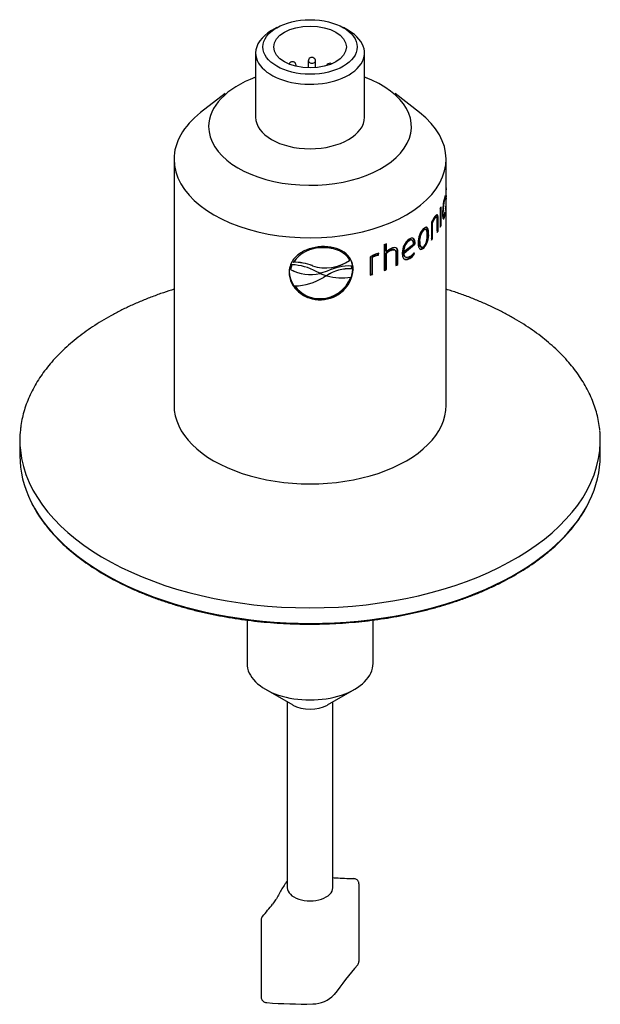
# Model space of a CAD drawing. Header units: millimetres. Extents: x 0 to 296, y -88 to 205.
# Tile 2 of 4: x 10 to 74, y 63 to 172. Entities that reach past the tile are written whole.
import ezdxf

# ---------------------------------------------------------------- set-up
doc = ezdxf.new("R2010")
doc.units = ezdxf.units.MM
doc.layers.add('Default', color=7, linetype='Continuous')
doc.layers.add('SRD-HS-X3-20T', color=7, linetype='Continuous')

# ---------------------------------------------------------------- blocks, each defined once
blk = doc.blocks.new('SE2')
at = {"layer": 'SRD-HS-X3-20T', "color": 7, "linetype": 'Continuous'}
for p, q in [((38.29, 170.95), (37.72, 170.62)), ((46.21, 170.62), (45.64, 170.95)), ((35.96, 168.17), (35.96, 161.07)), ((47.96, 161.07), (47.96, 168.17)), ((41.76, 167.26), (41.76, 166.52)), ((42.56, 166.54), (42.56, 167.26)), ((40.42, 166.69), (40.42, 166.8)), ((35.86, 165.45), (35.6, 165.35)), ((48.32, 165.35), (48.07, 165.45)), ((32.59, 163.71), (29.89, 161.59)), ((54.04, 161.59), (51.34, 163.71)), ((26.96, 156.45), (26.96, 129.34)), ((56.96, 153.51), (56.96, 156.45)), ((56.96, 153.32), (56.96, 153.46)), ((56.96, 152.44), (56.96, 153.31)), ((56.78, 152.19), (56.85, 152.18)), ((56.85, 152.18), (56.86, 152.41)), ((56.91, 152.29), (56.94, 152.29)), ((56.96, 152.19), (56.91, 152.19)), ((56.92, 152.12), (56.95, 152.11)), ((56.96, 151.96), (56.96, 152.05)), ((56.32, 151.03), (56.32, 148.95)), ((56.4, 149.11), (56.4, 151.19)), ((56.91, 151.04), (56.9, 150.8)), ((56.96, 129.34), (56.96, 151.55)), ((55.63, 149.96), (55.72, 149.94)), ((55.9, 150.08), (55.81, 150.1)), ((55.98, 148.55), (55.98, 149.98)), ((55.98, 149.98), (56.08, 149.96)), ((55.98, 149.8), (55.98, 148.38)), ((56.08, 148.53), (56.08, 149.96)), ((56.57, 150.69), (56.63, 150.68)), ((56.61, 150.14), (56.7, 150.13)), ((56.67, 150.06), (56.77, 150.05)), ((56.83, 150.54), (56.86, 150.54)), ((56.86, 150.54), (56.85, 150.66)), ((54.4, 148.65), (54.49, 148.62)), ((54.72, 148.71), (54.64, 148.75)), ((55.34, 149.51), (55.34, 147.54)), ((55.37, 147.71), (55.37, 149.55)), ((55.37, 149.55), (55.46, 149.53)), ((55.46, 147.68), (55.46, 149.53)), ((56.32, 149.12), (56.4, 149.11)), ((53.22, 147.53), (53.14, 147.57)), ((54.94, 148.28), (55.03, 148.25)), ((55.37, 147.71), (55.46, 147.68)), ((55.98, 148.55), (56.08, 148.53)), ((50.14, 147.06), (50.14, 144.2)), ((50.31, 146.32), (50.31, 147.13)), ((50.37, 146.27), (50.37, 147.15)), ((50.8, 146.46), (50.86, 146.41)), ((51.32, 146.44), (51.26, 146.49)), ((52.25, 146.16), (53.46, 147.12)), ((52.31, 146.28), (53.36, 147.11)), ((52.32, 146.12), (53.53, 147.09)), ((52.82, 147.5), (52.89, 147.46)), ((53.46, 147.12), (53.46, 147.25)), ((53.46, 147.25), (53.54, 147.21)), ((53.46, 147.12), (53.53, 147.09)), ((53.53, 147.09), (53.54, 147.21)), ((53.96, 147.41), (54.05, 147.37)), ((54.15, 146.8), (54.23, 146.76)), ((54.4, 146.69), (54.49, 146.66)), ((40.63, 145.73), (40.62, 145.73)), ((48.59, 145.67), (48.59, 143.69)), ((48.79, 143.82), (48.79, 145.66)), ((48.79, 145.66), (48.84, 145.61)), ((48.84, 143.76), (48.84, 145.61)), ((49.29, 145.89), (49.45, 145.94)), ((49.29, 145.89), (49.33, 145.84)), ((49.33, 145.84), (49.5, 145.89)), ((49.45, 145.94), (49.48, 146.08)), ((49.45, 145.94), (49.5, 145.89)), ((49.5, 145.89), (49.55, 146.1)), ((49.55, 146.1), (49.55, 146.1)), ((50.31, 146.32), (50.37, 146.27)), ((50.31, 144.34), (50.31, 146.12)), ((50.31, 146.12), (50.37, 146.08)), ((50.37, 144.29), (50.37, 146.08)), ((51.42, 146.16), (51.42, 144.74)), ((51.57, 144.89), (51.57, 146.32)), ((51.57, 146.32), (51.64, 146.28)), ((51.64, 144.84), (51.64, 146.28)), ((52.24, 146.33), (52.31, 146.28)), ((52.25, 146.16), (52.32, 146.12)), ((52.45, 145.69), (52.52, 145.65)), ((52.89, 145.58), (52.96, 145.54)), ((53.41, 146.06), (53.39, 146.11)), ((53.41, 146.06), (53.49, 146.02)), ((53.49, 146.02), (53.43, 146.16)), ((39.95, 144.8), (39.81, 144.3)), ((39.81, 144.3), (39.82, 144.31)), ((39.96, 144.81), (39.82, 144.31)), ((39.95, 144.8), (39.96, 144.81)), ((40.11, 145.11), (40.12, 145.12)), ((42.22, 144.72), (42.23, 144.73)), ((46.32, 145.31), (46.33, 145.31)), ((46.57, 144.38), (46.54, 144.69)), ((46.56, 144.37), (46.57, 144.38)), ((46.69, 144.37), (46.72, 144.31)), ((50.31, 144.34), (50.37, 144.29)), ((51.57, 144.89), (51.64, 144.84)), ((39.66, 144.03), (39.65, 143.97)), ((43.04, 143.88), (42.64, 144.07)), ((43.13, 143.88), (43.04, 143.88)), ((43.04, 143.85), (43.05, 143.86)), ((43.04, 143.85), (43.08, 143.85)), ((43.05, 143.86), (43.09, 143.86)), ((43.08, 143.85), (43.09, 143.86)), ((43.08, 143.85), (43.76, 143.61)), ((43.09, 143.86), (43.77, 143.62)), ((43.86, 144.13), (43.13, 143.88)), ((43.75, 143.61), (43.45, 143.43)), ((43.8, 143.61), (43.75, 143.61)), ((43.76, 143.61), (43.77, 143.62)), ((48.79, 143.82), (48.84, 143.76)), ((40.27, 142.48), (40.28, 142.49)), ((43.21, 141.08), (43.22, 141.09)), ((45.47, 142.02), (45.48, 142.03)), ((43.21, 141.03), (43.22, 140.97)), ((9.96, 125.5), (9.96, 123.79)), ((73.96, 123.79), (73.96, 125.5)), ((35.01, 105.67), (35.01, 100.89)), ((48.91, 100.89), (48.91, 105.68)), ((37.05, 98.05), (40.05, 96.32)), ((43.87, 96.32), (46.88, 98.05)), ((39.45, 96.67), (39.45, 76.19)), ((44.47, 76.19), (44.47, 96.67)), ((47.36, 68.07), (47.36, 76.62)), ((36.57, 72.65), (36.57, 64.09))]:
    blk.add_line(p, q, dxfattribs=at)
for centre, radius, start, end in [((40.02, 166.8), 0.4, 119.3547, 159.0505), ((40.02, 166.8), 0.4, 0, 119.3547), ((42.16, 167.26), 0.4, 119.3547, 180), ((42.16, 167.26), 0.4, 0, 119.3547), ((44.16, 166.63), 0.4, 119.3547, 159.2188), ((44.16, 166.63), 0.4, 60.4166, 119.3547), ((72, 152.11), 15.09, 175.4284, 179.2351), ((69.7, 152.31), 12.77, 176.2737, 179.2569), ((54.49, 153.49), 2.48, 355.831, 0.5567), ((54.26, 153.32), 2.71, 356.1015, 359.8), ((63.36, 150.54), 6.79, 165.7926, 180.1332), ((62.15, 150.75), 5.52, 166.6627, 180.6973), ((45.85, 151.82), 11.12, 357.1119, 0.7582), ((56.09, 151.08), 0.86, 340.9368, 359.6873), ((56.23, 151.27), 0.716, 341.3166, 359.4773), ((42.71, 151.74), 14.25, 357.3046, 359.76), ((59.53, 147.32), 4.73, 143.6152, 152.3521), ((58.06, 148.14), 3.03, 143.2242, 152.3185), ((58.18, 148.1), 3.07, 143.2173, 152.2536), ((53.62, 150.83), 3.15, 345.787, 347.007), ((53.63, 150.84), 3.25, 345.8787, 354.6338), ((54.09, 150.93), 2.77, 346.014, 354.36), ((55.99, 147.33), 2.12, 135.4423, 182.2402), ((55.64, 147.52), 1.68, 137.4824, 183.9344), ((53.9, 146.19), 1.77, 124.604, 181.7312), ((55.72, 147.49), 1.68, 137.3685, 183.8784), ((52.79, 148.12), 2.16, 318.2266, 4.1568), ((52.88, 148.1), 2.16, 318.1269, 4.0978), ((43.2, 142.91), 3.79, 89.6854, 144.3021), ((51.51, 144.9), 1.71, 114.3528, 134.3246), ((51.74, 144.79), 2.01, 114.6888, 132.6846), ((53.65, 146.37), 1.41, 126.1793, 181.7907), ((53.72, 146.33), 1.41, 126.0498, 181.7037), ((43.19, 142.9), 3.79, 132.3122, 144.3034), ((50.34, 143.07), 3.14, 108.1493, 123.9895), ((49.91, 143.94), 2.05, 107.7161, 123.0918), ((49.97, 143.87), 2.08, 107.715, 122.9909), ((49.63, 145.47), 0.635, 96.7696, 114.8315), ((51.58, 144.83), 1.73, 114.3355, 134.1985), ((51.89, 147.18), 1.89, 302.1098, 323.7919), ((51.95, 147.15), 1.91, 302.0994, 323.6899), ((52.05, 147.16), 1.71, 302.6322, 323.8144), ((42.02, 148.4), 4.66, 241.7084, 282.5614), ((42.03, 148.41), 4.66, 241.6966, 282.5614), ((39.82, 139.16), 5.66, 60.1946, 88.5842), ((40.02, 138.82), 6.29, 69.5928, 89.2049), ((40.03, 138.83), 6.29, 69.5884, 89.1956), ((43.68, 149.09), 4.61, 251.4388, 304.8532), ((43.69, 149.09), 4.61, 251.4377, 304.8574), ((43.1, 144.62), 3.6, 271.7432, 355.9269), ((43.12, 144.58), 3.61, 271.6026, 355.7322), ((46.32, 139.72), 4.66, 87.0868, 123.3499), ((46.33, 139.73), 4.66, 87.0942, 123.348), ((46.29, 139.2), 5.49, 87.438, 116.2928), ((42.92, 144.28), 3.26, 184.441, 275.1622), ((40.02, 149.18), 6.7, 272.1883, 300.8172), ((43.06, 144.69), 3.6, 272.559, 339.8227), ((45.52, 149.93), 6.55, 254.8206, 278.0717), ((43, 144.45), 3.37, 215.7215, 273.4737), ((43.01, 144.46), 3.37, 215.712, 273.4723), ((43.05, 144.68), 3.6, 272.5566, 312.3174), ((45.46, 85.72), 8.47, 263.3001, 265.5084), ((50.48, 179.18), 102.06, 266.8091, 267.9051), ((42.14, 74.49), 3.62, 141.6112, 147.3197), ((41.05, 75.3), 2.26, 134.9869, 140.5755), ((13.98, 92.97), 30.24, 318.7434, 322.0607), ((37.14, 72.65), 0.57, 139.1895, 180.449), ((83.7, 36.3), 48.13, 139.2919, 144.2736), ((46.78, 68.06), 0.569, 319.2212, 0.5197), ((42.24, 66.68), 3.29, 270.193, 316.3648), ((41.04, 109.63), 46.26, 265.2135, 271.5059)]:
    blk.add_arc(centre, radius, start, end, dxfattribs=at)
for major_axis in [(-5.2, 0), (4, 0)]:
    blk.add_ellipse((41.96, 168.82), major_axis=major_axis, ratio=0.57735, dxfattribs=at)
for centre, major_axis, start_param, end_param in [((41.96, 168.17), (-6, 0), 5.497787, 6.283185), ((41.96, 168.17), (-6, 0), 0, 3.926991), ((42.16, 167.26), (-0.4, 0), 0, 3.141593), ((40.02, 166.8), (-0.4, 0), 2.713395, 3.141593), ((41.96, 160.04), (-11.18, 0), 5.278878, 6.283185), ((41.96, 160.04), (-11.18, 0), 0, 4.1459), ((41.96, 156.45), (-15, 0), 5.647992, 6.283185), ((41.96, 156.45), (-15, 0), 0, 3.776786), ((41.96, 161.07), (6, 0), 3.141593, 6.283185), ((41.96, 153.54), (15, 0), -0.294073, -0.275503), ((41.96, 151.46), (15, 0), -0.294073, -0.275503), ((41.96, 151.46), (14.9, 0), -0.45663, -0.451444), ((41.96, 151.46), (15, 0), -0.470019, -0.451444), ((41.96, 151.46), (15, 0), -0.36392, -0.345346), ((41.96, 154.32), (15, 0), -0.994423, -0.975849), ((41.96, 151.46), (14.9, 0), -0.990054, -0.975849), ((41.96, 151.46), (15, 0), -0.994423, -0.975849), ((41.96, 151.46), (14.9, 0), -0.882858, -0.86975), ((41.96, 151.46), (15, 0), -0.888325, -0.86975), ((41.96, 151.46), (14.9, 0), -1.110165, -1.094896), ((41.96, 151.46), (15, 0), -1.11347, -1.094896), ((41.96, 129.34), (-15, 0), 0, 3.141593), ((41.96, 125.5), (32, 0), 3.079822, 3.201978), ((41.96, 125.5), (32, 0), 0, 0.058355), ((41.96, 125.5), (32, 0), 6.222047, 6.283185), ((41.96, 123.79), (32, 0), 3.141593, 3.419295), ((41.96, 125.5), (32, 0), 3.201978, 6.222047), ((41.96, 123.79), (32, 0), 6.007134, 6.283185), ((41.96, 123.79), (32, 0), 3.419295, 6.007134), ((41.96, 100.89), (-6.95, 0), 0, 3.141593), ((41.96, 97.42), (2.7, 0), 3.926991, 5.497787), ((41.96, 76.19), (-2.51, 0), 0, 3.141593)]:
    blk.add_ellipse(centre, major_axis=major_axis, ratio=0.57735, start_param=start_param, end_param=end_param, dxfattribs=at)
for points in [[(56.86, 152.41), (56.84, 152.4), (56.81, 152.33), (56.77, 152.21)], [(56.78, 152.02), (56.8, 152.12), (56.83, 152.18), (56.85, 152.18)], [(56.96, 152.36), (56.96, 152.34), (56.95, 152.33), (56.95, 152.31)], [(56.61, 150.14), (56.6, 150.14), (56.59, 150.14), (56.58, 150.15)], [(39.74, 144.62), (39.69, 144.42), (39.67, 144.23), (39.66, 144.03)]]:
    blk.add_open_spline(points, degree=3, dxfattribs=at)
for points, knots in [([(56.91, 152.31), (56.91, 152.24), (56.91, 152.17), (56.92, 152.08), (56.92, 152.05), (56.93, 152.04), (56.93, 152.04), (56.93, 152.04)], [0, 0, 0, 0, 0.25, 0.25, 0.5, 0.5, 0.5660108, 0.5660108, 0.5660108, 0.5660108]), ([(56.94, 152.29), (56.94, 152.29), (56.94, 152.29), (56.94, 152.29), (56.94, 152.31), (56.93, 152.37), (56.93, 152.42), (56.93, 152.47)], [0.4925686, 0.4925686, 0.4925686, 0.4925686, 0.5, 0.5, 0.75, 0.75, 1, 1, 1, 1]), ([(56.95, 152.11), (56.96, 152.15), (56.96, 152.19), (56.96, 152.19), (56.96, 152.18), (56.96, 152.12), (56.96, 152.09), (56.96, 152.06)], [0, 0, 0, 0, 0.5, 0.5, 0.75, 0.75, 0.9211215, 0.9211215, 0.9211215, 0.9211215]), ([(56.96, 152.17), (56.96, 152.24), (56.96, 152.31), (56.96, 152.41), (56.96, 152.44), (56.96, 152.45), (56.96, 152.45), (56.96, 152.45)], [0, 0, 0, 0, 0.25, 0.25, 0.5, 0.5, 0.532207, 0.532207, 0.532207, 0.532207]), ([(56.96, 152.45), (56.96, 152.44), (56.96, 152.44), (56.96, 152.41), (56.96, 152.38), (56.96, 152.36)], [0.5673456, 0.5673456, 0.5673456, 0.5673456, 0.75, 0.75, 1, 1, 1, 1]), ([(55.63, 149.96), (55.66, 150.01), (55.7, 150.05), (55.76, 150.1), (55.79, 150.11), (55.81, 150.1)], [0, 0, 0, 0, 0.25, 0.25, 0.4748775, 0.4748775, 0.4748775, 0.4748775]), ([(56.08, 149.96), (56.08, 150.01), (56.08, 150.06), (56.07, 150.15), (56.06, 150.18), (56.05, 150.25), (56.04, 150.28), (56.01, 150.32), (56, 150.33), (55.95, 150.34), (55.9, 150.32), (55.82, 150.25), (55.77, 150.19), (55.72, 150.13)], [0, 0, 0, 0, 0.125, 0.125, 0.25, 0.25, 0.375, 0.375, 0.5, 0.5, 0.75, 0.75, 1, 1, 1, 1]), ([(55.72, 149.94), (55.75, 149.98), (55.79, 150.02), (55.85, 150.08), (55.88, 150.09), (55.93, 150.07), (55.95, 150.04), (55.98, 149.94), (55.98, 149.87), (55.98, 149.8)], [0, 0, 0, 0, 0.25, 0.25, 0.5, 0.5, 0.75, 0.75, 1, 1, 1, 1]), ([(55.98, 149.98), (55.98, 150.03), (55.98, 150.08), (55.98, 150.16), (55.97, 150.2), (55.95, 150.27), (55.94, 150.3), (55.93, 150.32), (55.93, 150.32), (55.93, 150.32)], [0, 0, 0, 0, 0.125, 0.125, 0.25, 0.25, 0.375, 0.375, 0.3785141, 0.3785141, 0.3785141, 0.3785141]), ([(56.57, 150.52), (56.57, 150.46), (56.57, 150.39), (56.57, 150.27), (56.57, 150.22), (56.59, 150.06), (56.6, 149.98), (56.63, 149.9), (56.64, 149.88), (56.67, 149.86), (56.68, 149.86), (56.71, 149.89), (56.72, 149.91), (56.75, 149.97), (56.76, 150.01), (56.77, 150.05)], [0, 0, 0, 0, 0.125, 0.125, 0.25, 0.25, 0.5, 0.5, 0.625, 0.625, 0.75, 0.75, 0.875, 0.875, 1, 1, 1, 1]), ([(56.62, 149.91), (56.62, 149.92), (56.63, 149.93), (56.65, 149.98), (56.66, 150.02), (56.67, 150.06)], [0.8212463, 0.8212463, 0.8212463, 0.8212463, 0.875, 0.875, 1, 1, 1, 1]), ([(56.78, 150.26), (56.76, 150.19), (56.73, 150.14), (56.69, 150.12), (56.68, 150.14), (56.65, 150.24), (56.64, 150.31), (56.63, 150.48), (56.63, 150.58), (56.63, 150.68)], [0, 0, 0, 0, 0.25, 0.25, 0.5, 0.5, 0.75, 0.75, 1, 1, 1, 1]), ([(54.64, 148.75), (54.62, 148.75), (54.61, 148.75), (54.57, 148.75), (54.54, 148.74), (54.47, 148.71), (54.44, 148.68), (54.4, 148.65)], [0.6854149, 0.6854149, 0.6854149, 0.6854149, 0.75, 0.75, 0.875, 0.875, 1, 1, 1, 1]), ([(55.03, 148.25), (55.03, 148.32), (55.03, 148.38), (55.02, 148.5), (55.01, 148.56), (55, 148.66), (54.98, 148.71), (54.95, 148.8), (54.94, 148.84), (54.89, 148.9), (54.86, 148.93), (54.8, 148.95), (54.77, 148.96), (54.7, 148.95), (54.66, 148.93), (54.57, 148.88), (54.53, 148.85), (54.49, 148.81)], [0, 0, 0, 0, 0.125, 0.125, 0.25, 0.25, 0.375, 0.375, 0.5, 0.5, 0.625, 0.625, 0.75, 0.75, 0.875, 0.875, 1, 1, 1, 1]), ([(54.89, 148.11), (54.89, 148.21), (54.89, 148.31), (54.86, 148.49), (54.84, 148.57), (54.78, 148.69), (54.74, 148.72), (54.65, 148.72), (54.62, 148.71), (54.56, 148.68), (54.52, 148.65), (54.49, 148.62)], [0, 0, 0, 0, 0.25, 0.25, 0.5, 0.5, 0.75, 0.75, 0.875, 0.875, 1, 1, 1, 1]), ([(54.94, 148.28), (54.94, 148.34), (54.94, 148.41), (54.93, 148.53), (54.93, 148.58), (54.91, 148.69), (54.9, 148.74), (54.87, 148.83), (54.85, 148.87), (54.81, 148.93), (54.78, 148.95), (54.74, 148.97), (54.74, 148.97), (54.73, 148.98)], [0, 0, 0, 0, 0.125, 0.125, 0.25, 0.25, 0.375, 0.375, 0.5, 0.5, 0.625, 0.625, 0.6489912, 0.6489912, 0.6489912, 0.6489912]), ([(53.14, 147.57), (53.1, 147.59), (53.06, 147.59), (52.96, 147.58), (52.89, 147.55), (52.82, 147.5)], [0.5737831, 0.5737831, 0.5737831, 0.5737831, 0.75, 0.75, 1, 1, 1, 1]), ([(53.54, 147.21), (53.54, 147.27), (53.54, 147.32), (53.52, 147.42), (53.52, 147.47), (53.48, 147.6), (53.44, 147.67), (53.32, 147.76), (53.24, 147.77), (53.12, 147.75), (53.07, 147.74), (52.98, 147.7), (52.94, 147.67), (52.89, 147.65)], [0, 0, 0, 0, 0.125, 0.125, 0.25, 0.25, 0.5, 0.5, 0.75, 0.75, 0.875, 0.875, 1, 1, 1, 1]), ([(53.36, 147.11), (53.36, 147.19), (53.36, 147.27), (53.32, 147.41), (53.3, 147.47), (53.21, 147.54), (53.16, 147.56), (53.03, 147.54), (52.96, 147.51), (52.89, 147.46)], [0, 0, 0, 0, 0.25, 0.25, 0.5, 0.5, 0.75, 0.75, 1, 1, 1, 1]), ([(53.46, 147.25), (53.46, 147.3), (53.46, 147.36), (53.45, 147.46), (53.44, 147.51), (53.4, 147.64), (53.36, 147.71), (53.29, 147.76), (53.28, 147.77), (53.26, 147.78)], [0, 0, 0, 0, 0.125, 0.125, 0.25, 0.25, 0.5, 0.5, 0.5529433, 0.5529433, 0.5529433, 0.5529433]), ([(54.49, 146.85), (54.52, 146.88), (54.55, 146.91), (54.62, 147), (54.65, 147.05), (54.74, 147.2), (54.78, 147.33), (54.84, 147.56), (54.86, 147.68), (54.89, 147.9), (54.89, 148.01), (54.89, 148.11)], [0, 0, 0, 0, 0.125, 0.125, 0.25, 0.25, 0.5, 0.5, 0.75, 0.75, 1, 1, 1, 1]), ([(43.22, 146.82), (42.75, 146.79), (42.28, 146.71), (41.42, 146.42), (41.02, 146.22), (40.36, 145.71), (40.09, 145.41), (39.74, 144.73), (39.66, 144.35), (39.65, 143.97)], [0, 0, 0, 0, 0.25, 0.25, 0.5, 0.5, 0.75, 0.75, 1, 1, 1, 1]), ([(46.72, 144.31), (46.71, 144.7), (46.63, 145.06), (46.28, 145.71), (46.03, 145.99), (45.39, 146.44), (45, 146.6), (44.15, 146.81), (43.69, 146.83), (43.22, 146.82)], [0, 0, 0, 0, 0.25, 0.25, 0.5, 0.5, 0.75, 0.75, 1, 1, 1, 1]), ([(46.33, 145.31), (46.29, 145.37), (46.26, 145.43), (46.19, 145.54), (46.15, 145.59), (46.02, 145.75), (45.93, 145.85), (45.72, 146.03), (45.61, 146.11), (45.37, 146.26), (45.24, 146.33), (44.97, 146.45), (44.82, 146.5), (44.52, 146.59), (44.37, 146.62), (44.05, 146.67), (43.89, 146.69), (43.56, 146.71), (43.39, 146.71), (43.22, 146.7)], [0, 0, 0, 0, 0.0625, 0.0625, 0.125, 0.125, 0.25, 0.25, 0.375, 0.375, 0.5, 0.5, 0.625, 0.625, 0.75, 0.75, 0.875, 0.875, 1, 1, 1, 1]), ([(50.8, 146.46), (50.88, 146.49), (50.95, 146.51), (51.08, 146.54), (51.15, 146.54), (51.22, 146.51), (51.24, 146.5), (51.26, 146.49)], [0, 0, 0, 0, 0.25, 0.25, 0.5, 0.5, 0.5874162, 0.5874162, 0.5874162, 0.5874162]), ([(50.86, 146.41), (50.94, 146.44), (51.01, 146.47), (51.14, 146.49), (51.21, 146.49), (51.32, 146.45), (51.36, 146.41), (51.41, 146.3), (51.42, 146.23), (51.42, 146.16)], [0, 0, 0, 0, 0.25, 0.25, 0.5, 0.5, 0.75, 0.75, 1, 1, 1, 1]), ([(51.64, 146.28), (51.64, 146.32), (51.64, 146.37), (51.62, 146.46), (51.61, 146.5), (51.57, 146.58), (51.55, 146.61), (51.5, 146.66), (51.46, 146.68), (51.36, 146.72), (51.27, 146.72), (51.09, 146.69), (50.99, 146.66), (50.89, 146.62)], [0, 0, 0, 0, 0.125, 0.125, 0.25, 0.25, 0.375, 0.375, 0.5, 0.5, 0.75, 0.75, 1, 1, 1, 1]), ([(51.57, 146.32), (51.57, 146.37), (51.57, 146.42), (51.56, 146.5), (51.54, 146.55), (51.5, 146.63), (51.47, 146.67), (51.43, 146.7)], [0, 0, 0, 0, 0.125, 0.125, 0.25, 0.25, 0.4192654, 0.4192654, 0.4192654, 0.4192654]), ([(53.88, 147.24), (53.88, 147.18), (53.88, 147.11), (53.89, 146.99), (53.9, 146.94), (53.92, 146.83), (53.94, 146.78), (53.97, 146.69), (54, 146.65), (54.05, 146.58), (54.08, 146.56), (54.15, 146.52), (54.19, 146.52), (54.27, 146.53), (54.31, 146.54), (54.4, 146.59), (54.44, 146.62), (54.49, 146.66)], [0, 0, 0, 0, 0.125, 0.125, 0.25, 0.25, 0.375, 0.375, 0.5, 0.5, 0.625, 0.625, 0.75, 0.75, 0.875, 0.875, 1, 1, 1, 1]), ([(53.96, 147.41), (53.97, 147.3), (53.97, 147.21), (54, 147.03), (54.02, 146.95), (54.08, 146.85), (54.11, 146.81), (54.15, 146.8)], [0, 0, 0, 0, 0.25, 0.25, 0.5, 0.5, 0.6773446, 0.6773446, 0.6773446, 0.6773446]), ([(54.04, 146.57), (54.07, 146.56), (54.11, 146.55), (54.18, 146.56), (54.23, 146.57), (54.31, 146.62), (54.36, 146.65), (54.4, 146.69)], [0.6329178, 0.6329178, 0.6329178, 0.6329178, 0.75, 0.75, 0.875, 0.875, 1, 1, 1, 1]), ([(54.05, 147.37), (54.05, 147.27), (54.05, 147.17), (54.08, 147), (54.1, 146.92), (54.17, 146.79), (54.22, 146.75), (54.31, 146.75), (54.35, 146.76), (54.42, 146.79), (54.45, 146.82), (54.49, 146.85)], [0, 0, 0, 0, 0.25, 0.25, 0.5, 0.5, 0.75, 0.75, 0.875, 0.875, 1, 1, 1, 1]), ([(46.69, 144.37), (46.67, 144.75), (46.6, 145.12), (46.43, 145.45), (46.42, 145.45), (46.42, 145.46)], [0, 0, 0, 0, 0.25, 0.25, 0.2552696, 0.2552696, 0.2552696, 0.2552696]), ([(52.12, 146.13), (52.12, 146.06), (52.13, 146), (52.14, 145.87), (52.15, 145.81), (52.2, 145.64), (52.25, 145.54), (52.41, 145.41), (52.51, 145.39), (52.68, 145.41), (52.73, 145.42), (52.85, 145.47), (52.91, 145.5), (52.96, 145.54)], [0, 0, 0, 0, 0.125, 0.125, 0.25, 0.25, 0.5, 0.5, 0.75, 0.75, 0.875, 0.875, 1, 1, 1, 1]), ([(52.45, 145.69), (52.44, 145.7), (52.43, 145.7), (52.37, 145.74), (52.33, 145.81), (52.28, 145.93), (52.27, 145.97), (52.26, 146.06), (52.25, 146.11), (52.25, 146.16)], [0.479187, 0.479187, 0.479187, 0.479187, 0.5, 0.5, 0.75, 0.75, 0.875, 0.875, 1, 1, 1, 1]), ([(52.3, 145.49), (52.37, 145.44), (52.46, 145.43), (52.6, 145.45), (52.66, 145.46), (52.77, 145.51), (52.83, 145.54), (52.89, 145.58)], [0.54548, 0.54548, 0.54548, 0.54548, 0.75, 0.75, 0.875, 0.875, 1, 1, 1, 1]), ([(52.97, 145.73), (52.88, 145.68), (52.8, 145.64), (52.64, 145.61), (52.56, 145.62), (52.44, 145.7), (52.4, 145.77), (52.35, 145.89), (52.34, 145.93), (52.33, 146.02), (52.32, 146.07), (52.32, 146.12)], [0, 0, 0, 0, 0.25, 0.25, 0.5, 0.5, 0.75, 0.75, 0.875, 0.875, 1, 1, 1, 1]), ([(39.65, 143.97), (39.66, 143.58), (39.74, 143.19), (40.1, 142.46), (40.36, 142.12), (41.02, 141.54), (41.42, 141.31), (42.28, 141.02), (42.75, 140.96), (43.22, 140.97)], [0, 0, 0, 0, 0.25, 0.25, 0.5, 0.5, 0.75, 0.75, 1, 1, 1, 1]), ([(26.96, 142.13), (26.57, 142.01), (25.76, 141.74), (24.56, 141.31), (23.36, 140.83), (22.2, 140.33), (21.08, 139.79), (20, 139.22), (18.97, 138.62), (17.98, 137.99), (17.04, 137.34), (16.15, 136.66), (15.32, 135.96), (14.54, 135.24), (13.81, 134.49), (13.15, 133.73), (12.54, 132.95), (12, 132.15), (11.52, 131.34), (11.1, 130.51), (10.74, 129.68), (10.45, 128.83), (10.23, 127.99), (10.09, 127.26), (10.05, 126.85), (10.04, 126.69)], [0.663103, 0.663103, 0.663103, 0.663103, 0.6769366, 0.6920144, 0.7070972, 0.7221849, 0.7372775, 0.7523748, 0.7674761, 0.7825806, 0.7976869, 0.8127926, 0.8278947, 0.8429899, 0.8580738, 0.8731413, 0.8881868, 0.9032041, 0.9181873, 0.9331308, 0.9480306, 0.9628849, 0.9776945, 0.9924634, 1, 1, 1, 1]), ([(73.9, 126.63), (73.9, 126.65), (73.88, 126.95), (73.78, 127.56), (73.6, 128.4), (73.34, 129.24), (73.02, 130.07), (72.64, 130.9), (72.2, 131.71), (71.69, 132.51), (71.12, 133.3), (70.49, 134.07), (69.8, 134.82), (69.06, 135.56), (68.25, 136.27), (67.4, 136.96), (66.49, 137.63), (65.53, 138.27), (64.52, 138.88), (63.47, 139.46), (62.37, 140.02), (61.23, 140.55), (60.06, 141.04), (58.84, 141.51), (57.81, 141.86), (57.18, 142.06), (56.97, 142.13)], [0, 0, 0, 0, 0.0012245, 0.0159265, 0.0306429, 0.0453849, 0.0601616, 0.0749789, 0.0898398, 0.104744, 0.1196892, 0.1346709, 0.1496839, 0.1647224, 0.1797807, 0.1948536, 0.2099365, 0.2250255, 0.2401177, 0.2552102, 0.2703011, 0.2853893, 0.3004741, 0.3155549, 0.3306317, 0.3380052, 0.3380052, 0.3380052, 0.3380052]), ([(11.21, 118.67), (11.32, 118.44), (11.55, 117.99), (12.01, 117.24), (12.54, 116.46), (13.15, 115.7), (13.8, 114.95), (14.52, 114.22), (15.3, 113.51), (16.12, 112.82), (17.01, 112.15), (17.94, 111.51), (18.92, 110.89), (19.95, 110.3), (21.02, 109.74), (22.14, 109.21), (23.29, 108.7), (24.49, 108.23), (25.72, 107.79), (26.98, 107.38), (28.27, 107), (29.6, 106.66), (30.94, 106.36), (32.31, 106.09), (33.7, 105.85), (35.11, 105.65), (36.53, 105.49), (37.96, 105.37), (39.4, 105.28), (40.84, 105.23), (42.29, 105.22), (43.73, 105.25), (45.17, 105.32), (46.61, 105.42), (48.03, 105.56), (49.45, 105.74), (50.85, 105.95), (52.23, 106.2), (53.59, 106.49), (54.92, 106.81), (56.23, 107.17), (57.51, 107.56), (58.76, 107.98), (59.97, 108.44), (61.15, 108.92), (62.29, 109.44), (63.39, 109.99), (64.44, 110.56), (65.45, 111.17), (66.41, 111.79), (67.32, 112.45), (68.18, 113.13), (68.98, 113.82), (69.73, 114.54), (70.43, 115.28), (71.06, 116.04), (71.64, 116.81), (72.14, 117.59), (72.52, 118.24), (72.68, 118.59), (72.73, 118.7)], [0, 0, 0, 0, 0.013692, 0.031141, 0.048602, 0.066075, 0.083558, 0.101049, 0.118546, 0.136048, 0.153553, 0.171059, 0.188567, 0.206075, 0.223583, 0.24109, 0.258595, 0.2761, 0.293604, 0.311106, 0.328607, 0.346107, 0.363606, 0.381104, 0.398601, 0.416098, 0.433593, 0.451088, 0.468583, 0.486078, 0.503572, 0.521067, 0.538562, 0.556056, 0.573552, 0.591047, 0.608543, 0.62604, 0.643538, 0.661037, 0.678537, 0.696038, 0.713541, 0.731045, 0.74855, 0.766057, 0.783565, 0.801074, 0.818585, 0.836097, 0.853608, 0.87112, 0.88863, 0.906138, 0.923643, 0.941142, 0.958634, 0.976118, 0.993591, 1, 1, 1, 1]), ([(47.35, 76.62), (47.35, 76.68), (47.34, 76.77), (47.27, 76.92), (47.16, 77.05), (47.02, 77.13), (46.87, 77.18), (46.8, 77.18), (46.75, 77.19)], [0, 0, 0, 0, 0.179254, 0.325561, 0.522988, 0.723194, 0.852513, 1, 1, 1, 1]), ([(39.1, 76.44), (38.98, 76.26), (38.79, 75.94), (38.49, 75.38), (38.17, 74.84), (37.95, 74.55), (37.83, 74.38)], [0, 0, 0, 0, 0.261885, 0.515813, 0.760444, 1, 1, 1, 1]), ([(36.57, 64.1), (36.58, 64.04), (36.59, 63.95), (36.66, 63.8), (36.77, 63.67), (36.91, 63.59), (37.05, 63.54), (37.13, 63.53), (37.18, 63.53)], [0, 0, 0, 0, 0.17959, 0.326129, 0.52374, 0.72358, 0.852627, 1, 1, 1, 1])]:
    blk.add_open_spline(points, degree=3, knots=knots, dxfattribs=at)

msp = doc.modelspace()

# ---------------------------------------------------------------- block references
at = {"layer": 'Default'}
msp.add_blockref('SE2', (0, 0), dxfattribs=at)

doc.saveas('drawing.dxf')
